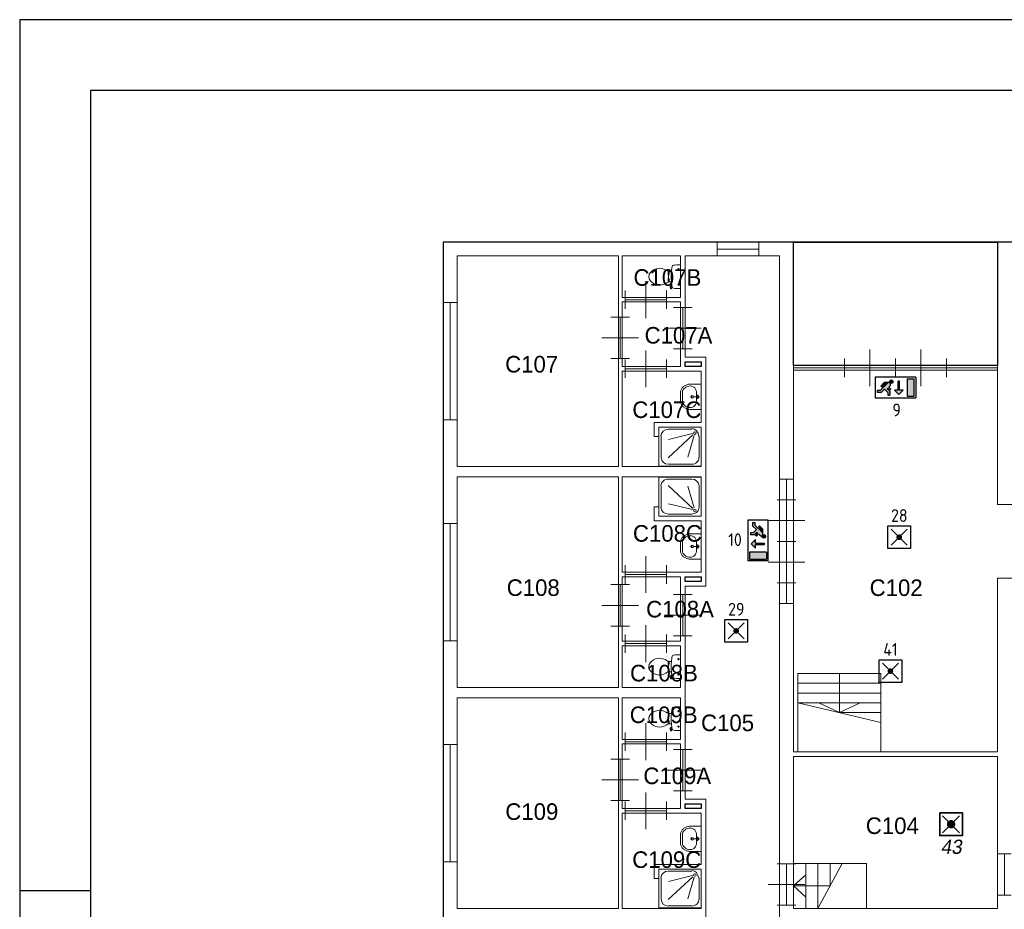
# Model space of a CAD drawing. Header units: millimetres. Extents: x 0 to 597, y 0 to 420.
# Tile 7 of 18: x 0 to 139, y 294 to 420. Entities that reach past the tile are written whole.
import ezdxf
from ezdxf.enums import TextEntityAlignment as Align

# ---------------------------------------------------------------- set-up
doc = ezdxf.new("R2010")
doc.units = ezdxf.units.MM
doc.header["$LTSCALE"] = 100
for name, color, linetype in [('BINNENMUUR', 7, 'Continuous'), ('BOUWKUNDE', 7, 'Continuous'), ('BUITENMUUR', 7, 'Continuous'), ('EL6321--_NOODLICHT_DECEN', 3, 'Continuous'), ('EL6350--Noodverlichting', 3, 'Continuous'), ('haltronic kader rand', 5, 'Continuous'), ('SANITAIR', 7, 'Continuous'), ('TRAP', 7, 'Continuous')]:
    doc.layers.add(name, color=color, linetype=linetype)
doc.layers.add('LABEL', color=7, linetype='Continuous', lineweight=0)
doc.styles.add('dgn175', font='dgn175.shx')
doc.styles.add('ISO18', font='ISO.shx', dxfattribs={"width": 0.9, "height": 1.8})

# ---------------------------------------------------------------- blocks, each defined once
blk = doc.blocks.new('2231')
at = {"layer": 'SANITAIR', "color": 7, "linetype": 'Continuous', "lineweight": 0}
for p, q in [((-0.874, -0.656), (-0.874, -0.19)), ((-0.721, -0.663), (-0.183, -0.168)), ((-0.713, -0.042), (-0.207, -0.042)), ((-0.192, -0.14), (-0.708, -0.267)), ((-0.153, -0.177), (-0.291, -0.651)), ((-0.046, -0.19), (-0.046, -0.656)), ((-0.207, -0.804), (-0.713, -0.804))]:
    blk.add_line(p, q, dxfattribs=at)
at = {"layer": 'SANITAIR', "color": 7, "linetype": 'Continuous', "lineweight": 0, "flags": 128}
blk.add_lwpolyline([(0, -0.846), (0, 0), (-0.92, 0), (-0.92, -0.846), (0, -0.846)], close=True, dxfattribs=at)
at = {"layer": 'SANITAIR', "color": 7, "linetype": 'Continuous', "lineweight": 0}
for centre, major_axis, ratio, start_param, end_param in [((-0.714, -0.191), (-0.161, 0), 0.919566, 4.712389, 6.283185), ((-0.208, -0.191), (0, 0.161), 0.924379, 4.712389, 6.283185), ((-0.714, -0.656), (-0.158, 0), 0.951127, 0, 1.570796), ((-0.208, -0.656), (-0.158, 0), 0.951127, 1.570796, 3.141593)]:
    blk.add_ellipse(centre, major_axis=major_axis, ratio=ratio, start_param=start_param, end_param=end_param, dxfattribs=at)
blk.add_ellipse((-0.139, -0.127), major_axis=(0, 0.0289), ratio=0.924379, dxfattribs=at)
blk = doc.blocks.new('22310')
at = {"layer": 'SANITAIR', "color": 7, "linetype": 'Continuous', "lineweight": 0}
for p, q in [((-0.874, -0.651), (-0.874, -0.189)), ((-0.721, -0.659), (-0.183, -0.167)), ((-0.713, -0.042), (-0.207, -0.042)), ((-0.192, -0.139), (-0.708, -0.265)), ((-0.153, -0.176), (-0.291, -0.647)), ((-0.046, -0.189), (-0.046, -0.651)), ((-0.207, -0.798), (-0.713, -0.798))]:
    blk.add_line(p, q, dxfattribs=at)
at = {"layer": 'SANITAIR', "color": 7, "linetype": 'Continuous', "lineweight": 0, "flags": 128}
blk.add_lwpolyline([(0, -0.84), (0, 0), (-0.92, 0), (-0.92, -0.84), (0, -0.84)], close=True, dxfattribs=at)
at = {"layer": 'SANITAIR', "color": 7, "linetype": 'Continuous', "lineweight": 0}
for centre, major_axis, ratio, start_param, end_param in [((-0.714, -0.189), (-0.161, 0), 0.913042, 4.712389, 6.283185), ((-0.208, -0.189), (0, 0.161), 0.918231, 4.712389, 6.283185), ((-0.714, -0.651), (-0.158, 0), 0.947103, 0, 1.570796), ((-0.208, -0.651), (-0.158, 0), 0.947103, 1.570796, 3.141593)]:
    blk.add_ellipse(centre, major_axis=major_axis, ratio=ratio, start_param=start_param, end_param=end_param, dxfattribs=at)
blk.add_ellipse((-0.139, -0.126), major_axis=(0, 0.0289), ratio=0.918231, dxfattribs=at)
blk = doc.blocks.new('204')
at = {"layer": 'BOUWKUNDE', "color": 7, "linetype": 'Continuous', "lineweight": 0}
for p, q in [((-0.15, 0), (0.15, 0)), ((0, 0), (0, -2.55)), ((-0.15, -2.55), (0.15, -2.55))]:
    blk.add_line(p, q, dxfattribs=at)
blk = doc.blocks.new('2045')
at = {"layer": 'BOUWKUNDE', "color": 7, "linetype": 'Continuous', "lineweight": 0}
for p, q in [((-0.15, 0), (0.15, 0)), ((0, 0), (0, -0.45)), ((-0.15, -0.45), (0.15, -0.45))]:
    blk.add_line(p, q, dxfattribs=at)
blk = doc.blocks.new('2046')
at = {"layer": 'BOUWKUNDE', "color": 7, "linetype": 'Continuous', "lineweight": 0}
for p, q in [((0.15, 0.45), (-0.15, 0.45)), ((0, 0), (0, 0.45)), ((0.15, 0), (-0.15, 0))]:
    blk.add_line(p, q, dxfattribs=at)
blk = doc.blocks.new('2048')
at = {"layer": 'BOUWKUNDE', "color": 7, "linetype": 'Continuous', "lineweight": 0}
for p, q in [((-0.15, 0), (0.15, 0)), ((0, 0), (0, -0.9)), ((-0.15, -0.9), (0.15, -0.9))]:
    blk.add_line(p, q, dxfattribs=at)
blk = doc.blocks.new('20414')
at = {"layer": 'BOUWKUNDE', "color": 7, "linetype": 'Continuous', "lineweight": 0}
for p, q in [((-1.105, 0.15), (-1.105, -0.15)), ((0, 0), (-1.105, 0)), ((0, 0.15), (0, -0.15))]:
    blk.add_line(p, q, dxfattribs=at)
blk = doc.blocks.new('2055')
at = {"layer": 'BOUWKUNDE', "color": 7, "linetype": 'Continuous', "lineweight": 0}
for p, q in [((0, 0), (-0.2, 0)), ((0, 0), (0, -1.8)), ((0, 0), (0.2, 0)), ((0, -0.45), (-0.4, -0.45)), ((0, -0.45), (-0.4, -0.45)), ((0, -0.45), (0.4, -0.45)), ((0, -0.9), (-0.2, -0.9)), ((0, -0.9), (0.2, -0.9)), ((0, -1.35), (-0.4, -1.35)), ((0, -1.35), (0.4, -1.35)), ((0, -1.8), (-0.2, -1.8)), ((0, -1.8), (0.2, -1.8))]:
    blk.add_line(p, q, dxfattribs=at)
blk = doc.blocks.new('20220')
at = {"layer": 'BOUWKUNDE', "color": 7, "linetype": 'Continuous', "lineweight": 0}
for p, q in [((0.45, 0), (0.45, 0.4)), ((0, -0.2), (0, 0.2)), ((0, 0), (0.9, 0)), ((0.45, -0.4), (0.45, 0)), ((0.9, -0.2), (0.9, 0.2))]:
    blk.add_line(p, q, dxfattribs=at)
blk = doc.blocks.new('20221')
at = {"layer": 'BOUWKUNDE', "color": 7, "linetype": 'Continuous', "lineweight": 0}
for p, q in [((0.45, 0), (0.45, 0.4)), ((0, -0.2), (0, 0.2)), ((0, 0), (0.9, 0)), ((0.45, -0.4), (0.45, 0)), ((0.9, -0.2), (0.9, 0.2))]:
    blk.add_line(p, q, dxfattribs=at)
blk = doc.blocks.new('20222')
at = {"layer": 'BOUWKUNDE', "color": 7, "linetype": 'Continuous', "lineweight": 0}
for p, q in [((-0.2, 0), (0.2, 0)), ((0, 0), (0, -0.9)), ((-0.4, -0.45), (0, -0.45)), ((0, -0.45), (0.4, -0.45)), ((-0.2, -0.9), (0.2, -0.9))]:
    blk.add_line(p, q, dxfattribs=at)
blk = doc.blocks.new('20223')
at = {"layer": 'BOUWKUNDE', "color": 7, "linetype": 'Continuous', "lineweight": 0}
for p, q in [((-0.45, 0.4), (-0.45, 0)), ((-0.9, 0.2), (-0.9, -0.2)), ((0, 0), (-0.9, 0)), ((-0.45, 0), (-0.45, -0.4)), ((0, 0.2), (0, -0.2))]:
    blk.add_line(p, q, dxfattribs=at)
blk = doc.blocks.new('20226')
at = {"layer": 'BOUWKUNDE', "color": 7, "linetype": 'Continuous', "lineweight": 0}
for p, q in [((0.2, 0.9), (-0.2, 0.9)), ((0, 0), (0, 0.9)), ((0, 0.45), (-0.4, 0.45)), ((0.4, 0.45), (0, 0.45)), ((0.2, 0), (-0.2, 0))]:
    blk.add_line(p, q, dxfattribs=at)
blk = doc.blocks.new('20227')
at = {"layer": 'BOUWKUNDE', "color": 7, "linetype": 'Continuous', "lineweight": 0}
for p, q in [((0.45, 0), (0.45, 0.4)), ((0, -0.2), (0, 0.2)), ((0, 0), (0.9, 0)), ((0.45, -0.4), (0.45, 0)), ((0.9, -0.2), (0.9, 0.2))]:
    blk.add_line(p, q, dxfattribs=at)
blk = doc.blocks.new('20228')
at = {"layer": 'BOUWKUNDE', "color": 7, "linetype": 'Continuous', "lineweight": 0}
for p, q in [((-0.2, 0), (0.2, 0)), ((0, 0), (0, -0.9)), ((-0.4, -0.45), (0, -0.45)), ((0, -0.45), (0.4, -0.45)), ((-0.2, -0.9), (0.2, -0.9))]:
    blk.add_line(p, q, dxfattribs=at)
blk = doc.blocks.new('20229')
at = {"layer": 'BOUWKUNDE', "color": 7, "linetype": 'Continuous', "lineweight": 0}
for p, q in [((0.45, 0), (0.45, 0.4)), ((0, -0.2), (0, 0.2)), ((0, 0), (0.9, 0)), ((0.45, -0.4), (0.45, 0)), ((0.9, -0.2), (0.9, 0.2))]:
    blk.add_line(p, q, dxfattribs=at)
blk = doc.blocks.new('20230')
at = {"layer": 'BOUWKUNDE', "color": 7, "linetype": 'Continuous', "lineweight": 0}
for p, q in [((0.2, 0.9), (-0.2, 0.9)), ((0, 0), (0, 0.9)), ((0, 0.45), (-0.4, 0.45)), ((0.4, 0.45), (0, 0.45)), ((0.2, 0), (-0.2, 0))]:
    blk.add_line(p, q, dxfattribs=at)
blk = doc.blocks.new('2207')
at = {"layer": 'SANITAIR', "color": 7, "linetype": 'Continuous', "lineweight": 0}
for p, q in [((0, -0.248), (0, 0.248)), ((-0.271, 0.101), (-0.25, 0.101)), ((-0.25, 0.067), (-0.268, 0.067)), ((-0.25, 0.057), (-0.267, 0.057)), ((-0.26, 0.035), (-0.26, -0.035)), ((-0.255, 0.035), (-0.26, 0.035)), ((-0.255, 0.057), (-0.255, 0.035)), ((-0.25, 0.101), (-0.25, 0.057)), ((-0.2, 0.111), (-0.23, 0.111)), ((-0.066, 0.163), (-0.024, 0.163)), ((-0.045, 0.143), (-0.045, 0.184)), ((-0.27, -0.101), (-0.25, -0.101)), ((-0.25, -0.067), (-0.267, -0.067)), ((-0.25, -0.057), (-0.266, -0.057)), ((-0.255, -0.035), (-0.26, -0.035)), ((-0.255, -0.057), (-0.255, -0.035)), ((-0.25, -0.101), (-0.25, -0.057)), ((-0.23, -0.111), (-0.2, -0.111)), ((-0.216, -0.262), (-0.224, -0.21)), ((-0.192, -0.178), (-0.206, -0.183)), ((-0.202, -0.181), (-0.196, -0.21)), ((-0.197, -0.211), (-0.187, -0.208)), ((-0.065, -0.173), (-0.025, -0.173)), ((-0.045, -0.193), (-0.045, -0.152)), ((-0.204, -0.264), (-0.21, -0.266)), ((-0.205, -0.222), (-0.2, -0.259))]:
    blk.add_line(p, q, dxfattribs=at)
for centre in [(-0.045, 0.163), (-0.045, -0.173)]:
    blk.add_circle(centre, 0.012, dxfattribs=at)
for centre, radius, start, end in [((0.995, 0), 1.2, 169.2904, 174.6981), ((-0.151, 0.217), 0.034, 96.3309, 169.2904), ((-0.028, -0.893), 1.15, 90, 96.3309), ((-0.027, 0.214), 0.0434, 51.7698, 91.0192), ((-0.555, 0), 0.135, 140.8792, 219.1208), ((-0.456, -0.081), 0.263, 58.9077, 140.8792), ((-0.553, -0.241), 0.45, 56.1571, 58.9077), ((-0.231, 0.24), 0.129, 236.1571, 270), ((-0.292, 0.1), 0.02, 6.9358, 52.58), ((-1.191, -0.009), 0.926, 354.3005, 6.9358), ((0.992, 0), 1.197, 174.6981, 185.3019), ((-0.456, 0.08), 0.263, 219.1208, 301.0923), ((-0.553, 0.241), 0.45, 301.0923, 303.8429), ((-0.231, -0.24), 0.129, 90, 123.8429), ((-0.29, -0.099), 0.02, 307.7817, 354.3005), ((-0.2, -0.207), 0.025, 105.9272, 188.4779), ((-0.195, -0.221), 0.01, 101.8886, 187.2238), ((0.995, 0), 1.2, 185.3019, 190.7271), ((-0.212, -0.262), 0.005, 188.4779, 285.7398), ((-0.205, -0.26), 0.005, 285.7398, 7.2238), ((-0.151, -0.217), 0.0335, 190.7271, 263.6509), ((-0.028, 0.892), 1.15, 263.6509, 270), ((-0.027, -0.214), 0.0434, 268.9808, 308.2302)]:
    blk.add_arc(centre, radius, start, end, dxfattribs=at)
blk = doc.blocks.new('2219')
at = {"layer": 'SANITAIR', "color": 7, "linetype": 'Continuous', "lineweight": 0}
for p, q in [((-0.41, -0.091), (-0.41, 0.091)), ((-0.065, 0), (-0.153, 0)), ((-0.1, 0.079), (-0.1, -0.079)), ((-0.064, 0.037), (-0.089, 0.029)), ((-0.065, 0), (-0.082, 0.045)), ((-0.065, 0), (-0.082, -0.045)), ((-0.064, -0.037), (-0.089, -0.029))]:
    blk.add_line(p, q, dxfattribs=at)
at = {"layer": 'SANITAIR', "color": 7, "linetype": 'Continuous', "lineweight": 0, "flags": 128}
blk.add_lwpolyline([(0, 0.275), (-0.235, 0.275), (-0.235, 0.275), (-0.255, 0.274), (-0.274, 0.271), (-0.292, 0.268), (-0.31, 0.263), (-0.328, 0.256), (-0.345, 0.249), (-0.361, 0.24), (-0.376, 0.23), (-0.389, 0.219), (-0.402, 0.207), (-0.413, 0.195), (-0.423, 0.181), (-0.432, 0.167), (-0.439, 0.153), (-0.444, 0.138), (-0.448, 0.122), (-0.45, 0.107), (-0.45, 0.091), (-0.45, 0.091), (-0.45, -0.091), (-0.45, -0.091), (-0.45, -0.107), (-0.448, -0.122), (-0.444, -0.138), (-0.439, -0.153), (-0.432, -0.167), (-0.423, -0.181), (-0.413, -0.195), (-0.402, -0.207), (-0.389, -0.219), (-0.376, -0.23), (-0.361, -0.24), (-0.345, -0.249), (-0.328, -0.256), (-0.31, -0.263), (-0.292, -0.268), (-0.274, -0.271), (-0.255, -0.274), (-0.235, -0.275), (-0.235, -0.275), (0, -0.275), (0, 0.275)], close=True, dxfattribs=at)
at = {"layer": 'SANITAIR', "color": 7, "linetype": 'Continuous', "lineweight": 0}
for centre, radius in [((-0.195, 0), 0.03), ((-0.195, 0), 0.02), ((-0.065, 0), 0.0175)]:
    blk.add_circle(centre, radius, dxfattribs=at)
for centre, major_axis, ratio, start_param, end_param in [((-0.23, 0.096), (0.18, 0.002), 0.771034, 1.586336, 3.157127), ((-0.21, 0.096), (0.04, -0.136), 0.751905, 1.224555, 2.997882), ((-0.23, -0.096), (-0.18, 0.002), 0.771034, 6.267651, 7.838442), ((-0.21, -0.096), (0.04, 0.136), 0.751905, 3.285304, 5.05863)]:
    blk.add_ellipse(centre, major_axis=major_axis, ratio=ratio, start_param=start_param, end_param=end_param, dxfattribs=at)
blk = doc.blocks.new('22030')
at = {"layer": 'SANITAIR', "color": 7, "linetype": 'Continuous', "lineweight": 0}
for p, q in [((0, -0.248), (0, 0.248)), ((-0.271, 0.101), (-0.25, 0.101)), ((-0.25, 0.067), (-0.268, 0.067)), ((-0.25, 0.057), (-0.267, 0.057)), ((-0.26, 0.035), (-0.26, -0.035)), ((-0.255, 0.035), (-0.26, 0.035)), ((-0.255, 0.057), (-0.255, 0.035)), ((-0.25, 0.101), (-0.25, 0.057)), ((-0.2, 0.111), (-0.23, 0.111)), ((-0.066, 0.163), (-0.024, 0.163)), ((-0.045, 0.143), (-0.045, 0.184)), ((-0.27, -0.101), (-0.25, -0.101)), ((-0.25, -0.067), (-0.267, -0.067)), ((-0.25, -0.057), (-0.266, -0.057)), ((-0.255, -0.035), (-0.26, -0.035)), ((-0.255, -0.057), (-0.255, -0.035)), ((-0.25, -0.101), (-0.25, -0.057)), ((-0.23, -0.111), (-0.2, -0.111)), ((-0.216, -0.262), (-0.224, -0.21)), ((-0.192, -0.178), (-0.206, -0.183)), ((-0.202, -0.181), (-0.196, -0.21)), ((-0.197, -0.211), (-0.187, -0.208)), ((-0.065, -0.173), (-0.025, -0.173)), ((-0.045, -0.193), (-0.045, -0.152)), ((-0.204, -0.264), (-0.21, -0.266)), ((-0.205, -0.222), (-0.2, -0.259))]:
    blk.add_line(p, q, dxfattribs=at)
for centre in [(-0.045, 0.163), (-0.045, -0.173)]:
    blk.add_circle(centre, 0.012, dxfattribs=at)
for centre, radius, start, end in [((0.995, 0), 1.2, 169.2904, 174.6981), ((-0.151, 0.217), 0.034, 96.3309, 169.2904), ((-0.028, -0.893), 1.15, 90, 96.3309), ((-0.027, 0.214), 0.0434, 51.7698, 91.0192), ((-0.555, 0), 0.135, 140.8792, 219.1208), ((-0.456, -0.081), 0.263, 58.9077, 140.8792), ((-0.553, -0.241), 0.45, 56.1571, 58.9077), ((-0.231, 0.24), 0.129, 236.1571, 270), ((-0.292, 0.1), 0.02, 6.9358, 52.58), ((-1.191, -0.009), 0.926, 354.3005, 6.9358), ((0.992, 0), 1.197, 174.6981, 185.3019), ((-0.456, 0.08), 0.263, 219.1208, 301.0923), ((-0.553, 0.241), 0.45, 301.0923, 303.8429), ((-0.231, -0.24), 0.129, 90, 123.8429), ((-0.29, -0.099), 0.02, 307.7817, 354.3005), ((-0.2, -0.207), 0.025, 105.9272, 188.4779), ((-0.195, -0.221), 0.01, 101.8886, 187.2238), ((0.995, 0), 1.2, 185.3019, 190.7271), ((-0.212, -0.262), 0.005, 188.4779, 285.7398), ((-0.205, -0.26), 0.005, 285.7398, 7.2238), ((-0.151, -0.217), 0.0335, 190.7271, 263.6509), ((-0.028, 0.892), 1.15, 263.6509, 270), ((-0.027, -0.214), 0.0434, 268.9808, 308.2302)]:
    blk.add_arc(centre, radius, start, end, dxfattribs=at)
blk = doc.blocks.new('22031')
at = {"layer": 'SANITAIR', "color": 7, "linetype": 'Continuous', "lineweight": 0}
for p, q in [((0, -0.248), (0, 0.248)), ((-0.271, 0.101), (-0.25, 0.101)), ((-0.25, 0.067), (-0.268, 0.067)), ((-0.25, 0.057), (-0.267, 0.057)), ((-0.26, 0.035), (-0.26, -0.035)), ((-0.255, 0.035), (-0.26, 0.035)), ((-0.255, 0.057), (-0.255, 0.035)), ((-0.25, 0.101), (-0.25, 0.057)), ((-0.2, 0.111), (-0.23, 0.111)), ((-0.066, 0.163), (-0.024, 0.163)), ((-0.045, 0.143), (-0.045, 0.184)), ((-0.27, -0.101), (-0.25, -0.101)), ((-0.25, -0.067), (-0.267, -0.067)), ((-0.25, -0.057), (-0.266, -0.057)), ((-0.255, -0.035), (-0.26, -0.035)), ((-0.255, -0.057), (-0.255, -0.035)), ((-0.25, -0.101), (-0.25, -0.057)), ((-0.23, -0.111), (-0.2, -0.111)), ((-0.216, -0.262), (-0.224, -0.21)), ((-0.192, -0.178), (-0.206, -0.183)), ((-0.202, -0.181), (-0.196, -0.21)), ((-0.197, -0.211), (-0.187, -0.208)), ((-0.065, -0.173), (-0.025, -0.173)), ((-0.045, -0.193), (-0.045, -0.152)), ((-0.204, -0.264), (-0.21, -0.266)), ((-0.205, -0.222), (-0.2, -0.259))]:
    blk.add_line(p, q, dxfattribs=at)
for centre in [(-0.045, 0.163), (-0.045, -0.173)]:
    blk.add_circle(centre, 0.012, dxfattribs=at)
for centre, radius, start, end in [((0.995, 0), 1.2, 169.2904, 174.6981), ((-0.151, 0.217), 0.034, 96.3309, 169.2904), ((-0.028, -0.893), 1.15, 90, 96.3309), ((-0.027, 0.214), 0.0434, 51.7698, 91.0192), ((-0.555, 0), 0.135, 140.8792, 219.1208), ((-0.456, -0.081), 0.263, 58.9077, 140.8792), ((-0.553, -0.241), 0.45, 56.1571, 58.9077), ((-0.231, 0.24), 0.129, 236.1571, 270), ((-0.292, 0.1), 0.02, 6.9358, 52.58), ((-1.191, -0.009), 0.926, 354.3005, 6.9358), ((0.992, 0), 1.197, 174.6981, 185.3019), ((-0.456, 0.08), 0.263, 219.1208, 301.0923), ((-0.553, 0.241), 0.45, 301.0923, 303.8429), ((-0.231, -0.24), 0.129, 90, 123.8429), ((-0.29, -0.099), 0.02, 307.7817, 354.3005), ((-0.2, -0.207), 0.025, 105.9272, 188.4779), ((-0.195, -0.221), 0.01, 101.8886, 187.2238), ((0.995, 0), 1.2, 185.3019, 190.7271), ((-0.212, -0.262), 0.005, 188.4779, 285.7398), ((-0.205, -0.26), 0.005, 285.7398, 7.2238), ((-0.151, -0.217), 0.0335, 190.7271, 263.6509), ((-0.028, 0.892), 1.15, 263.6509, 270), ((-0.027, -0.214), 0.0434, 268.9808, 308.2302)]:
    blk.add_arc(centre, radius, start, end, dxfattribs=at)
blk = doc.blocks.new('22119')
at = {"layer": 'SANITAIR', "color": 7, "linetype": 'Continuous', "lineweight": 0}
for p, q in [((-0.41, -0.091), (-0.41, 0.091)), ((-0.065, 0), (-0.153, 0)), ((-0.1, 0.079), (-0.1, -0.079)), ((-0.064, 0.037), (-0.089, 0.029)), ((-0.065, 0), (-0.082, 0.045)), ((-0.065, 0), (-0.082, -0.045)), ((-0.064, -0.037), (-0.089, -0.029))]:
    blk.add_line(p, q, dxfattribs=at)
at = {"layer": 'SANITAIR', "color": 7, "linetype": 'Continuous', "lineweight": 0, "flags": 128}
blk.add_lwpolyline([(0, 0.275), (-0.235, 0.275), (-0.235, 0.275), (-0.255, 0.274), (-0.274, 0.271), (-0.292, 0.268), (-0.31, 0.263), (-0.328, 0.256), (-0.345, 0.249), (-0.361, 0.24), (-0.376, 0.23), (-0.389, 0.219), (-0.402, 0.207), (-0.413, 0.195), (-0.423, 0.181), (-0.432, 0.167), (-0.439, 0.153), (-0.444, 0.138), (-0.448, 0.122), (-0.45, 0.107), (-0.45, 0.091), (-0.45, 0.091), (-0.45, -0.091), (-0.45, -0.091), (-0.45, -0.107), (-0.448, -0.122), (-0.444, -0.138), (-0.439, -0.153), (-0.432, -0.167), (-0.423, -0.181), (-0.413, -0.195), (-0.402, -0.207), (-0.389, -0.219), (-0.376, -0.23), (-0.361, -0.24), (-0.345, -0.249), (-0.328, -0.256), (-0.31, -0.263), (-0.292, -0.268), (-0.274, -0.271), (-0.255, -0.274), (-0.235, -0.275), (-0.235, -0.275), (0, -0.275), (0, 0.275)], close=True, dxfattribs=at)
at = {"layer": 'SANITAIR', "color": 7, "linetype": 'Continuous', "lineweight": 0}
for centre, radius in [((-0.195, 0), 0.03), ((-0.195, 0), 0.02), ((-0.065, 0), 0.0175)]:
    blk.add_circle(centre, radius, dxfattribs=at)
for centre, major_axis, ratio, start_param, end_param in [((-0.23, 0.096), (0.18, 0.002), 0.771034, 1.586336, 3.157127), ((-0.21, 0.096), (0.04, -0.136), 0.751905, 1.224555, 2.997882), ((-0.23, -0.096), (-0.18, 0.002), 0.771034, 6.267651, 7.838442), ((-0.21, -0.096), (0.04, 0.136), 0.751905, 3.285304, 5.05863)]:
    blk.add_ellipse(centre, major_axis=major_axis, ratio=ratio, start_param=start_param, end_param=end_param, dxfattribs=at)
blk = doc.blocks.new('22130')
at = {"layer": 'SANITAIR', "color": 7, "linetype": 'Continuous', "lineweight": 0}
for p, q in [((-0.41, -0.091), (-0.41, 0.091)), ((-0.065, 0), (-0.153, 0)), ((-0.1, 0.079), (-0.1, -0.079)), ((-0.064, 0.037), (-0.089, 0.029)), ((-0.065, 0), (-0.082, 0.045)), ((-0.065, 0), (-0.082, -0.045)), ((-0.064, -0.037), (-0.089, -0.029))]:
    blk.add_line(p, q, dxfattribs=at)
at = {"layer": 'SANITAIR', "color": 7, "linetype": 'Continuous', "lineweight": 0, "flags": 128}
blk.add_lwpolyline([(0, 0.275), (-0.235, 0.275), (-0.235, 0.275), (-0.255, 0.274), (-0.274, 0.271), (-0.292, 0.268), (-0.31, 0.263), (-0.328, 0.256), (-0.345, 0.249), (-0.361, 0.24), (-0.376, 0.23), (-0.389, 0.219), (-0.402, 0.207), (-0.413, 0.195), (-0.423, 0.181), (-0.432, 0.167), (-0.439, 0.153), (-0.444, 0.138), (-0.448, 0.122), (-0.45, 0.107), (-0.45, 0.091), (-0.45, 0.091), (-0.45, -0.091), (-0.45, -0.091), (-0.45, -0.107), (-0.448, -0.122), (-0.444, -0.138), (-0.439, -0.153), (-0.432, -0.167), (-0.423, -0.181), (-0.413, -0.195), (-0.402, -0.207), (-0.389, -0.219), (-0.376, -0.23), (-0.361, -0.24), (-0.345, -0.249), (-0.328, -0.256), (-0.31, -0.263), (-0.292, -0.268), (-0.274, -0.271), (-0.255, -0.274), (-0.235, -0.275), (-0.235, -0.275), (0, -0.275), (0, 0.275)], close=True, dxfattribs=at)
at = {"layer": 'SANITAIR', "color": 7, "linetype": 'Continuous', "lineweight": 0}
for centre, radius in [((-0.195, 0), 0.03), ((-0.195, 0), 0.02), ((-0.065, 0), 0.0175)]:
    blk.add_circle(centre, radius, dxfattribs=at)
for centre, major_axis, ratio, start_param, end_param in [((-0.23, 0.096), (0.18, 0.002), 0.771034, 1.586336, 3.157127), ((-0.21, 0.096), (0.04, -0.136), 0.751905, 1.224555, 2.997882), ((-0.23, -0.096), (-0.18, 0.002), 0.771034, 6.267651, 7.838442), ((-0.21, -0.096), (0.04, 0.136), 0.751905, 3.285304, 5.05863)]:
    blk.add_ellipse(centre, major_axis=major_axis, ratio=ratio, start_param=start_param, end_param=end_param, dxfattribs=at)
blk = doc.blocks.new('20467')
at = {"layer": 'BOUWKUNDE', "color": 7, "linetype": 'Continuous', "lineweight": 0}
for p, q in [((0, -0.15), (0, 0.15)), ((0, 0), (0.9, 0)), ((0.9, -0.15), (0.9, 0.15))]:
    blk.add_line(p, q, dxfattribs=at)
blk = doc.blocks.new('20468')
at = {"layer": 'BOUWKUNDE', "color": 7, "linetype": 'Continuous', "lineweight": 0}
for p, q in [((0, -0.15), (0, 0.15)), ((0, 0), (1.109, 0)), ((1.109, -0.15), (1.109, 0.15))]:
    blk.add_line(p, q, dxfattribs=at)
blk = doc.blocks.new('20469')
at = {"layer": 'BOUWKUNDE', "color": 7, "linetype": 'Continuous', "lineweight": 0}
for p, q in [((-0.15, 0), (0.15, 0)), ((0, 0), (0, -2.55)), ((-0.15, -2.55), (0.15, -2.55))]:
    blk.add_line(p, q, dxfattribs=at)
blk = doc.blocks.new('20470')
at = {"layer": 'BOUWKUNDE', "color": 7, "linetype": 'Continuous', "lineweight": 0}
for p, q in [((-0.15, 0), (0.15, 0)), ((0, 0), (0, -2.55)), ((-0.15, -2.55), (0.15, -2.55))]:
    blk.add_line(p, q, dxfattribs=at)
blk = doc.blocks.new('202145')
at = {"layer": 'BOUWKUNDE', "color": 7, "linetype": 'Continuous', "lineweight": 0}
for p, q in [((-0.45, 0.4), (-0.45, 0)), ((-0.9, 0.2), (-0.9, -0.2)), ((0, 0), (-0.9, 0)), ((-0.45, 0), (-0.45, -0.4)), ((0, 0.2), (0, -0.2))]:
    blk.add_line(p, q, dxfattribs=at)
blk = doc.blocks.new('202146')
at = {"layer": 'BOUWKUNDE', "color": 7, "linetype": 'Continuous', "lineweight": 0}
for p, q in [((0.2, 0.9), (-0.2, 0.9)), ((0, 0), (0, 0.9)), ((0, 0.45), (-0.4, 0.45)), ((0.4, 0.45), (0, 0.45)), ((0.2, 0), (-0.2, 0))]:
    blk.add_line(p, q, dxfattribs=at)
blk = doc.blocks.new('202189')
at = {"layer": 'BOUWKUNDE', "color": 7, "linetype": 'Continuous', "lineweight": 0}
for p, q in [((0.553, 0), (0.553, 0.4)), ((0, -0.2), (0, 0.2)), ((0, 0), (1.107, 0)), ((0.553, -0.4), (0.553, 0)), ((1.107, -0.2), (1.107, 0.2))]:
    blk.add_line(p, q, dxfattribs=at)
blk = doc.blocks.new('202190')
at = {"layer": 'BOUWKUNDE', "color": 7, "linetype": 'Continuous', "lineweight": 0}
for p, q in [((-0.553, 0.4), (-0.553, 0)), ((-1.107, 0.2), (-1.107, -0.2)), ((0, 0), (-1.107, 0)), ((-0.553, 0), (-0.553, -0.4)), ((0, 0.2), (0, -0.2))]:
    blk.add_line(p, q, dxfattribs=at)
blk = doc.blocks.new('202202')
at = {"layer": 'BOUWKUNDE', "color": 7, "linetype": 'Continuous', "lineweight": 0}
for p, q in [((-0.2, 0), (0.2, 0)), ((0, 0), (0, -0.9)), ((-0.4, -0.45), (0, -0.45)), ((0, -0.45), (0.4, -0.45)), ((-0.2, -0.9), (0.2, -0.9))]:
    blk.add_line(p, q, dxfattribs=at)
blk = doc.blocks.new('202205')
at = {"layer": 'BOUWKUNDE', "color": 7, "linetype": 'Continuous', "lineweight": 0}
for p, q in [((-0.2, 0), (0.2, 0)), ((0, 0), (0, -0.9)), ((-0.4, -0.45), (0, -0.45)), ((0, -0.45), (0.4, -0.45)), ((-0.2, -0.9), (0.2, -0.9))]:
    blk.add_line(p, q, dxfattribs=at)
blk = doc.blocks.new('AnonymousCell')
at = {"layer": 'BUITENMUUR', "color": 7, "linetype": 'Continuous', "lineweight": 30, "flags": 128}
for points in [[(-24.8, -22.985), (13.97, -22.985), (18.4, -22.985), (26, -22.985), (26, 15.785), (24.8, 15.785), (24.8, 22.985), (-13.97, 22.985), (-18.4, 22.985), (-26, 22.985), (-26, -15.785), (-24.8, -15.785), (-24.8, -22.985)], [(-18.4, 20.305), (-18.4, 22.985), (-13.97, 22.985), (-13.97, 20.305), (-18.4, 20.305)], [(-20.75, 20.385), (-20.4, 20.385), (-20.4, 20.285), (-20.75, 20.285), (-20.75, 20.385)], [(-20.75, 15.715), (-20.4, 15.715), (-20.4, 15.615), (-20.75, 15.615), (-20.75, 15.715)], [(-20.75, 10.785), (-20.4, 10.785), (-20.4, 10.685), (-20.75, 10.685), (-20.75, 10.785)]]:
    blk.add_lwpolyline(points, close=True, dxfattribs=at)
blk = doc.blocks.new('22324')
at = {"layer": 'SANITAIR', "color": 7, "linetype": 'Continuous', "lineweight": 0}
for p, q in [((-0.874, 0.656), (-0.874, 0.19)), ((-0.721, 0.663), (-0.183, 0.168)), ((-0.207, 0.804), (-0.713, 0.804)), ((-0.153, 0.177), (-0.291, 0.651)), ((-0.046, 0.19), (-0.046, 0.656)), ((-0.192, 0.14), (-0.708, 0.267)), ((-0.713, 0.042), (-0.207, 0.042))]:
    blk.add_line(p, q, dxfattribs=at)
at = {"layer": 'SANITAIR', "color": 7, "linetype": 'Continuous', "lineweight": 0, "flags": 128}
blk.add_lwpolyline([(0, 0.846), (0, 0), (-0.92, 0), (-0.92, 0.846), (0, 0.846)], close=True, dxfattribs=at)
at = {"layer": 'SANITAIR', "color": 7, "linetype": 'Continuous', "lineweight": 0}
for centre, major_axis, start_param, end_param in [((-0.714, 0.656), (0.161, 0), 1.570796, 3.141593), ((-0.208, 0.656), (0.161, 0), 0, 1.570796), ((-0.714, 0.191), (-0.161, 0), 0, 1.570796), ((-0.208, 0.191), (-0.161, 0), 1.570796, 3.141593)]:
    blk.add_ellipse(centre, major_axis=major_axis, ratio=0.919565, start_param=start_param, end_param=end_param, dxfattribs=at)
blk.add_ellipse((-0.139, 0.127), major_axis=(-0.029, 0), ratio=0.919565, dxfattribs=at)
blk = doc.blocks.new('ANV')
for p, q in [((-2.5, 497.5), (497.5, 497.5)), ((-2.5, -2.5), (-2.5, 497.5)), ((497.5, 497.5), (497.5, -2.5)), ((70.72325, 70.72325), (424.27675, 424.27675)), ((70.72325, 424.27675), (424.27675, 70.72325)), ((497.5, -2.5), (-2.5, -2.5))]:
    blk.add_line(p, q)
at = {"const_width": 62.5}
blk.add_lwpolyline([(216.25, 247.5, 1), (278.75, 247.5, 1)], format="xyb", close=True, dxfattribs=at)
blk = doc.blocks.new('nuo')
at = {"ltscale": 5.5}
for points in [[(301, 236), (331, 266, 0.388721), (333, 320, -0.055261), (327, 326, 0.375772), (274, 322), (114, 161), (50, 161), (50, 113), (133, 113), (208, 188), (278, 118), (278, 57), (326, 57), (326, 137), (264, 199), (278, 213), (326, 165), (349, 188)], [(274, 322, -0.198912), (303, 334), (200, 334), (123, 256), (145, 234), (213, 302), (254, 302)], [(333, 320, 0.62111), (398, 352, 1), (318, 352, 0.176186), (327, 326, -0.055261)], [(537, 366), (507, 366), (507, 167), (427, 167), (522, 72), (617, 167), (537, 167)], [(708, 35), (858, 35), (858, 415), (708, 415)]]:
    blk.add_hatch(color=256, dxfattribs=at).paths.add_polyline_path(points)
at = {"color": 0, "linetype": 'Continuous'}
for p, q in [((900, 450), (0, 450)), ((0, 450), (0, 0)), ((900, 450), (900, 0)), ((274, 322), (114, 161)), ((123, 256), (200, 334)), ((145, 234), (123, 256)), ((145, 234), (213, 302)), ((303, 334), (200, 334)), ((254, 302), (213, 302)), ((331, 266), (301, 236)), ((349, 188), (301, 236)), ((708, 415), (858, 415)), ((708, 415), (708, 35)), ((858, 35), (858, 415)), ((0, 0), (900, 0)), ((114, 161), (50, 161)), ((133, 113), (50, 113)), ((208, 188), (133, 113)), ((278, 118), (208, 188)), ((278, 213), (264, 199)), ((264, 199), (326, 137)), ((326, 165), (278, 213)), ((278, 118), (278, 57)), ((326, 137), (326, 57)), ((708, 35), (858, 35))]:
    blk.add_line(p, q, dxfattribs=at)
at = {"ltscale": 5.5}
for p, q in [((507, 167), (507, 366)), ((537, 366), (507, 366)), ((537, 167), (537, 366)), ((50, 113), (50, 161)), ((278, 57), (326, 57)), ((326, 165), (349, 188)), ((507, 167), (427, 167)), ((617, 167), (537, 167))]:
    blk.add_line(p, q, dxfattribs=at)
blk.add_lwpolyline([(427, 167), (522, 72), (617, 167)], dxfattribs=at)
at = {"color": 0, "linetype": 'Continuous'}
blk.add_circle((358, 352), 40, dxfattribs=at)
blk.add_arc((303, 294), 40, 315, 135, dxfattribs=at)
blk = doc.blocks.new('111512')
at = {"layer": 'EL6321--_NOODLICHT_DECEN', "linetype": 'Continuous', "lineweight": 35}
h = blk.add_hatch(color=3, dxfattribs=at)
edge = h.paths.add_edge_path()
edge.add_arc((0, 0), 0.75, 0, 360)
at = {"layer": 'EL6321--_NOODLICHT_DECEN', "color": 3, "linetype": 'Continuous', "lineweight": 35}
for p, q in [((1.5, 1.5), (-1.5, -1.5)), ((-1.5, 1.5), (1.5, -1.5))]:
    blk.add_line(p, q, dxfattribs=at)
at = {"layer": 'EL6321--_NOODLICHT_DECEN', "color": 3, "linetype": 'Continuous', "lineweight": 35, "flags": 128}
blk.add_lwpolyline([(-2, 2), (2, 2), (2, -2), (-2, -2)], close=True, dxfattribs=at)
at = {"layer": 'EL6321--_NOODLICHT_DECEN', "color": 1, "linetype": 'Continuous', "lineweight": 18}
for tag, p in [('E_VRDINR', (-0.07, 5.82)), ('E_GRP', (-0.07, 3.62))]:
    blk.add_attdef(tag, text='', height=1.8, dxfattribs=at).set_placement(p, align=Align.MIDDLE_CENTER)
at = {"layer": 'EL6321--_NOODLICHT_DECEN', "color": 2, "linetype": 'Continuous', "lineweight": 25}
blk.add_attdef('E_ACODE', text='', height=2.5, dxfattribs=at).set_placement((2.43, -2.98), align=Align.MIDDLE_LEFT)
at = {"layer": 'EL6321--_NOODLICHT_DECEN', "color": 1, "linetype": 'Continuous', "lineweight": 18}
blk.add_attdef('E_SLET', text='', height=1.8, dxfattribs=at).set_placement((-2.55, -2.7), align=Align.MIDDLE_RIGHT)
at = {"layer": 'EL6321--_NOODLICHT_DECEN', "color": 2, "linetype": 'Continuous', "lineweight": 25, "oblique": 10}
blk.add_attdef('E_VOLGNR', text='', height=2.5, dxfattribs=at).set_placement((0, -3.98), align=Align.MIDDLE_CENTER)

msp = doc.modelspace()

# ---------------------------------------------------------------- linework, layer by layer
at = {"layer": 'BINNENMUUR', "color": 7, "linetype": 'Continuous', "lineweight": 13, "flags": 128}
for points in [[(61.73, 386.65), (61.73, 356.94), (84.48, 356.94), (84.48, 386.65), (61.73, 386.65)], [(85, 380.8), (93.26, 380.8), (93.26, 386.65), (85, 386.65), (85, 380.8)], [(93.91, 386.65), (93.91, 372.35), (96.83, 372.35), (96.83, 340.04), (93.91, 340.04), (93.91, 309.95), (96.83, 309.95), (96.83, 286.27), (107.23, 286.27), (107.23, 386.65), (93.91, 386.65)], [(85, 380.15), (85, 371.05), (93.26, 371.05), (93.26, 380.15), (85, 380.15)], [(96.18, 370.4), (85, 370.4), (85, 356.94), (96.18, 356.94), (96.18, 362.47), (90.2, 362.47), (90.2, 361.17), (89.55, 361.17), (89.55, 363.12), (96.18, 363.12), (96.18, 370.4)], [(109.18, 370.53), (109.18, 316.64), (137.98, 316.64), (137.98, 341.15), (146.75, 341.15), (146.75, 351.55), (137.98, 351.55), (137.98, 370.53), (109.18, 370.53)], [(61.73, 355.45), (61.73, 325.74), (84.48, 325.74), (84.48, 355.45), (61.73, 355.45)], [(85, 355.45), (85, 341.99), (96.18, 341.99), (96.18, 349.27), (89.55, 349.27), (89.55, 351.22), (90.2, 351.22), (90.2, 349.92), (96.18, 349.92), (96.18, 355.45), (85, 355.45)], [(85, 341.34), (85, 332.24), (93.26, 332.24), (93.26, 341.34), (85, 341.34)], [(85, 325.74), (93.26, 325.74), (93.26, 331.59), (85, 331.59), (85, 325.74)], [(61.73, 324.25), (61.73, 294.54), (84.48, 294.54), (84.48, 324.25), (61.73, 324.25)], [(85, 318.4), (93.26, 318.4), (93.26, 324.25), (85, 324.25), (85, 318.4)], [(85, 317.75), (85, 308.65), (93.26, 308.65), (93.26, 317.75), (85, 317.75)], [(137.98, 315.99), (109.18, 315.99), (109.18, 294.54), (137.98, 294.54), (137.98, 315.99)], [(96.18, 308), (85, 308), (85, 294.54), (96.18, 294.54), (96.18, 300.07), (90.2, 300.07), (90.2, 298.77), (89.55, 298.77), (89.55, 300.72), (96.18, 300.72), (96.18, 308)]]:
    msp.add_lwpolyline(points, close=True, dxfattribs=at)
at = {"layer": 'haltronic kader rand', "color": 8}
msp.add_line((10, 297), (0, 297), dxfattribs=at)
msp.add_lwpolyline([(0, 0), (594, 0), (594, 420), (0, 420)], close=True, dxfattribs=at)
at = {"layer": 'haltronic kader rand'}
msp.add_lwpolyline([(10, 10), (584, 10), (584, 410), (10, 410)], close=True, dxfattribs=at)
at = {"layer": 'TRAP', "color": 7, "linetype": 'Continuous', "lineweight": 0}
for p, q in [((115.68, 327.69), (115.68, 322.17)), ((121.53, 326.31), (109.83, 326.31)), ((121.53, 324.93), (109.83, 324.93)), ((121.53, 323.55), (109.83, 323.55)), ((121.53, 320.79), (109.83, 323.55)), ((112.76, 323.55), (115.68, 322.17)), ((118.61, 323.55), (115.68, 322.17)), ((121.53, 322.17), (115.68, 322.17)), ((110.93, 294.54), (110.93, 300.88)), ((112.64, 294.54), (112.64, 300.88)), ((112.64, 294.54), (116.08, 300.88)), ((114.36, 297.71), (114.36, 300.88)), ((110.93, 299.29), (109.21, 297.71)), ((109.21, 297.71), (114.36, 297.71)), ((110.93, 296.13), (109.21, 297.71))]:
    msp.add_line(p, q, dxfattribs=at)
at = {"layer": 'TRAP', "color": 7, "linetype": 'Continuous', "lineweight": 0, "flags": 128}
for points in [[(121.53, 327.69), (109.83, 327.69), (109.83, 316.65), (121.53, 316.65), (121.53, 327.69)], [(119.51, 294.54), (109.21, 294.54), (109.21, 300.88), (119.51, 300.88), (119.51, 294.54)]]:
    msp.add_lwpolyline(points, close=True, dxfattribs=at)

# ---------------------------------------------------------------- block references
at = {"color": 7, "linetype": 'Continuous', "lineweight": 30, "xscale": 6.5, "yscale": 6.5, "zscale": 6.5}
msp.add_blockref('AnonymousCell', (228.78, 239.19), dxfattribs=at)
at = {"color": 7, "linetype": 'Continuous', "lineweight": 0, "xscale": 6.5, "yscale": 6.5, "zscale": 6.5}
for name, p in [('20467', (98.44, 387.62)), ('22030', (93.26, 383.72)), ('20220', (85.42, 380.47)), ('20469', (60.76, 380.08)), ('202202', (93.58, 379.38)), ('202146', (84.74, 372.15)), ('202145', (91.27, 370.72)), ('202189', (116.39, 370.85)), ('202190', (130.78, 370.85)), ('20414', (116.39, 370.85)), ('20468', (130.78, 370.85)), ('22130', (96.18, 366.76)), ('2231', (96.18, 362.47)), ('22324', (96.18, 349.92)), ('2045', (108.21, 355.12)), ('2055', (108.21, 352.2)), ('20470', (60.76, 348.88)), ('22119', (96.18, 345.63)), ('20221', (85.42, 341.67)), ('2046', (108.21, 337.57)), ('20226', (84.74, 334.39)), ('20222', (93.58, 338.86)), ('20223', (91.27, 331.92)), ('2207', (93.26, 328.67)), ('22031', (93.26, 321.32)), ('20227', (85.42, 318.07)), ('204', (60.76, 317.68)), ('20228', (93.58, 316.98)), ('20230', (84.74, 309.75)), ('20229', (85.42, 308.32)), ('2219', (96.18, 304.36)), ('2048', (138.95, 302.26)), ('202205', (108.21, 300.85)), ('22310', (96.18, 300.07))]:
    msp.add_blockref(name, p, dxfattribs=at)
at = {"layer": 'EL6321--_NOODLICHT_DECEN', "xscale": 0.7999999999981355, "yscale": 0.7999999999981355, "zscale": 0.7999999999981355}
msp.add_blockref('111512', (131.44, 306.42), dxfattribs=at).add_auto_attribs({'E_VOLGNR': '43'})
at = {"layer": 'EL6350--Noodverlichting', "xscale": 0.006399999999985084, "yscale": 0.006399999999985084, "zscale": 0.006399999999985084}
for name, p in [('nuo', (120.71, 366.63)), ('ANV', (122.53, 345.35)), ('ANV', (99.52, 332.12)), ('ANV', (121.28, 326.45))]:
    msp.add_blockref(name, p, dxfattribs=at)
at = {"layer": 'EL6350--Noodverlichting', "xscale": 0.006399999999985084, "yscale": 0.006399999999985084, "zscale": 0.006399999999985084, "rotation": 270}
msp.add_blockref('nuo', (102.75, 349.34), dxfattribs=at)

# ---------------------------------------------------------------- texts
at = {"layer": 'EL6350--Noodverlichting', "color": 1, "style": 'ISO18'}
for s, p in [('9', (123.75, 364.9)), ('28', (124.13, 350)), ('10', (100.94, 346.59)), ('29', (101.12, 336.77)), ('41', (122.88, 331.1))]:
    msp.add_text(s, height=1.8, dxfattribs=at).set_placement(p, align=Align.MIDDLE)
at = {"layer": 'LABEL', "color": 7, "linetype": 'Continuous', "lineweight": 0, "style": 'dgn175'}
for s, p in [('C107B', (86.62, 382.43)), ('C107A', (88.18, 374.27)), ('C107', (68.51, 370.19)), ('C107C', (86.45, 363.77)), ('C108C', (86.54, 346.31)), ('C108', (68.73, 338.65)), ('C102', (119.94, 338.64)), ('C108A', (88.4, 335.61)), ('C108B', (86.13, 326.58)), ('C109B', (86.09, 320.7)), ('C105', (96.15, 319.56)), ('C109A', (88.01, 312.08)), ('C109', (68.53, 307.03)), ('C104', (119.4, 305.04)), ('C109C', (86.44, 300.25))]:
    msp.add_text(s, height=2.34, dxfattribs=at).set_placement(p)

doc.saveas('drawing.dxf')
